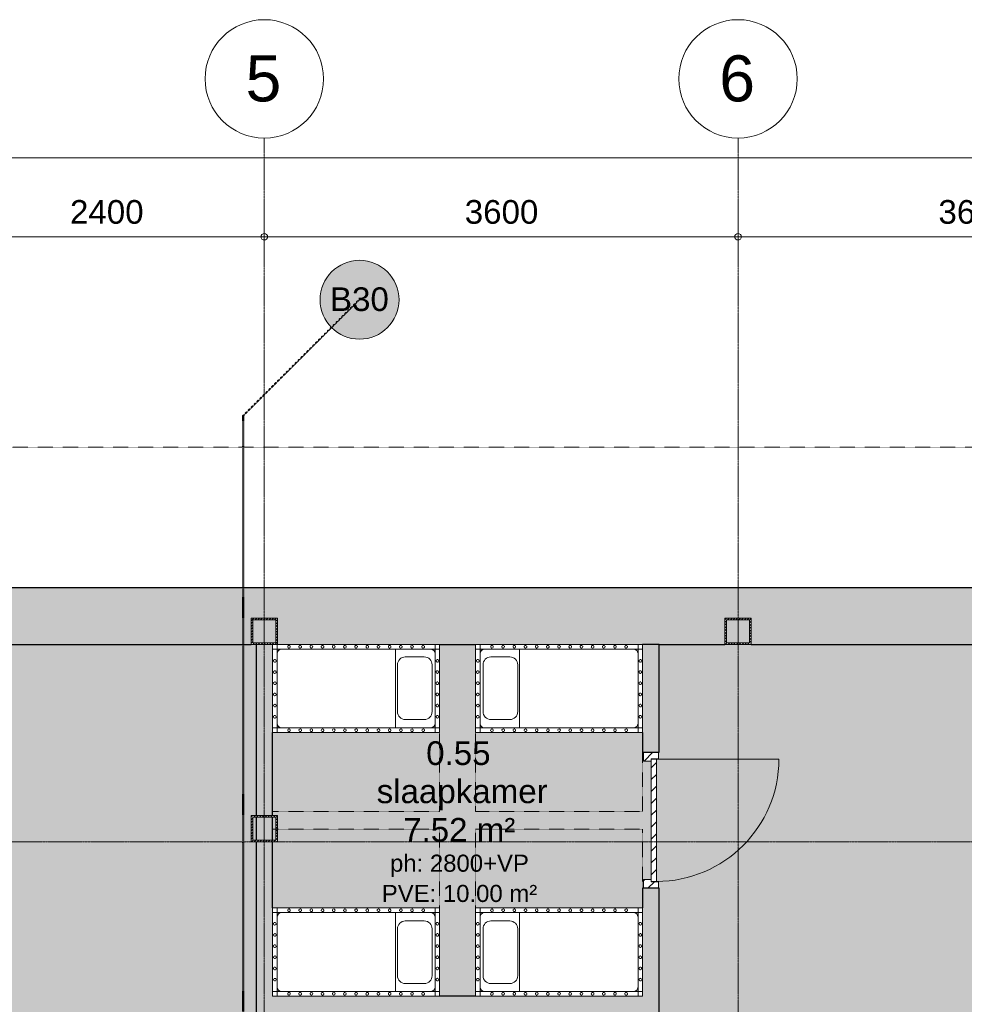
# Model space of a CAD drawing. Header units: millimetres. Extents: x -2730 to 112454, y 3237 to 48799.
# Tile 176 of 241: x 24641 to 31819, y 35464 to 42950. Entities that reach past the tile are written whole.
import ezdxf

# ---------------------------------------------------------------- set-up
doc = ezdxf.new("R2010")
doc.units = ezdxf.units.MM
for name, pattern in [('Dash', [6.35, 3.175, -3.175]), ('Hidden', [7.14375, 4.7625, -2.38125]), ('THO_brandwerende scheiding 30 min', [1.9, 0.7, -1.2]), ('THO_hhidden', [2.5, 1.5, -1]), ('THO_stramienlijn', [20, 17, -1.5, 0, -1.5])]:
    doc.linetypes.add(name, pattern=pattern)
for name, color, linetype, lineweight in [('A-ANNO-DIMS', 7, 'Continuous', 13), ('A-ANNO-DIMS-100', 7, 'Continuous', 13), ('A-ANNO-NOTE', 7, 'Continuous', 18), ('A-AREA-IDEN', 7, 'Continuous', 13), ('A-AREA-PATT', 7, 'Continuous', 13), ('A-DETL-GENF', 7, 'Continuous', 13), ('A-DETL-GENF-HDLN', 7, 'THO_hhidden', 13), ('A-DOOR', 7, 'Continuous', 13), ('A-GENM', 7, 'Continuous', 13), ('A-WALL', 7, 'Continuous', 25), ('A-WALL-PATT', 7, 'Continuous', 25), ('I-WALL', 7, 'Continuous', 18), ('S-COLS', 7, 'Continuous', 13), ('S-GRID', 7, 'Continuous', 13), ('S-GRID-IDEN', 7, 'Continuous', 13)]:
    doc.layers.add(name, color=color, linetype=linetype, lineweight=lineweight)
doc.layers.add('A-DETL', color=7, linetype='Continuous', lineweight=13, true_color=0x00a600)
doc.styles.add('Arial_1', font='arial.ttf', dxfattribs={"height": 350})
doc.styles.add('Arial_2', font='arial.ttf', dxfattribs={"height": 180})
doc.styles.add('Arial_3', font='arial.ttf', dxfattribs={"height": 130})
doc.styles.add('Arial_5', font='arial.ttf', dxfattribs={"height": 1.8})
doc.dimstyles.new('THO_18_-_transparant', dxfattribs={"dimscale": 304.8, "dimtxt": 0.602515, "dimasz": 0.164042, "dimexe": 0.328084, "dimexo": 0.0625, "dimgap": 0.147638, "dimtad": 1, "dimdec": 3, "dimlfac": 304.8, "dimrnd": 0.001, "dimdsep": 46, "dimtxsty": 'Arial_2', "dimblk1": 'DOTBLANK', "dimblk2": 'DOTBLANK', "dimsah": 1, "dimcen": 0.09, "dimdle": 0.164042, "dimazin": 0, "dimtfac": 1, "dimtdec": 4, "dimtix": 1, "dimtmove": 0, "dimatfit": 3, "dimfxl": 0.001076, "dimfxlon": 1, "dimtvp": 1, "dimtolj": 1, "dimtzin": 0, "dimarcsym": 2})
doc.dimstyles.new('THO_18_-_transparant_1', dxfattribs={"dimscale": 304.8, "dimtxt": 0.602515, "dimasz": 0.164042, "dimexe": 0.328084, "dimexo": 0.0625, "dimgap": 0.147638, "dimtad": 1, "dimdec": 3, "dimlfac": 304.8, "dimrnd": 0.001, "dimdsep": 46, "dimtxsty": 'Arial_2', "dimblk1": 'DOTBLANK', "dimblk2": 'DOTBLANK', "dimsah": 1, "dimcen": 0.09, "dimdle": 0.164042, "dimazin": 0, "dimtfac": 1, "dimtdec": 4, "dimtix": 1, "dimtmove": 2, "dimatfit": 3, "dimfxl": 0.001076, "dimfxlon": 1, "dimtvp": 1, "dimtolj": 1, "dimtzin": 0, "dimarcsym": 2})
pattern_1 = [(135, (36863.125, -29494.136), (-45.25483, -45.25483), [])]

# ---------------------------------------------------------------- blocks, each defined once
blk = doc.blocks.new('NLRS_28_SCO_UN_koker_gen_bcb - K200_200_12_5-V79-00 begane grond _plotview_')
at = {"layer": 'S-COLS'}
h = blk.add_hatch(dxfattribs=at)
h.set_pattern_fill('FP_91', color=256, style=0, pattern_type=2)
h.set_pattern_definition([(45, (-30099.636, -38300), (-21.213203, 21.213203), []), (45, (-30099.636, -38279), (-21.213203, 21.213203), [])])
h.paths.add_polyline_path([(-100, -100), (100, -100), (100, 100), (-100, 100)])
h.paths.add_polyline_path([(87.5, -87.5), (-87.5, -87.5), (-87.5, 87.5), (87.5, 87.5)])
at = {"layer": 'S-COLS', "lineweight": 18}
for p, q in [((100, 100), (-100, 100)), ((-100, 100), (-100, -100)), ((-87.5, -87.5), (-87.5, 87.5)), ((-87.5, 87.5), (87.5, 87.5)), ((87.5, 87.5), (87.5, -87.5)), ((100, -100), (100, 100)), ((-100, -100), (100, -100)), ((87.5, -87.5), (-87.5, -87.5))]:
    blk.add_line(p, q, dxfattribs=at)
blk = doc.blocks.new('NLRS_28_SCO_UN_koker_gen_bcb - K200_200_12_5-V95-00 begane grond _plotview_')
at = {"layer": 'S-COLS'}
h = blk.add_hatch(dxfattribs=at)
h.set_pattern_fill('FP_107', color=256, style=0, pattern_type=2)
h.set_pattern_definition([(45, (-26499.636, -38300), (-21.213203, 21.213203), []), (45, (-26499.636, -38279), (-21.213203, 21.213203), [])])
h.paths.add_polyline_path([(-100, -100), (100, -100), (100, 100), (-100, 100)])
h.paths.add_polyline_path([(-87.5, -87.5), (-87.5, 87.5), (87.5, 87.5), (87.5, -87.5), (62.5, -87.5)])
at = {"layer": 'S-COLS', "lineweight": 18}
for p, q in [((100, 100), (-100, 100)), ((-100, 100), (-100, -100)), ((-87.5, -87.5), (-87.5, 87.5)), ((-87.5, 87.5), (87.5, 87.5)), ((87.5, 87.5), (87.5, -87.5)), ((100, -100), (100, 100)), ((-100, -100), (62.5, -100)), ((87.5, -87.5), (-87.5, -87.5))]:
    blk.add_line(p, q, dxfattribs=at)
blk = doc.blocks.new('NLRS_32_DO_WPB_binnen deurkozijn hout_gen_tho - enkele deur_ rechtsdraaiend-V130-00 begane grond _plotview_')
at = {"layer": 'A-DOOR'}
h = blk.add_hatch(dxfattribs=at)
h.set_pattern_fill('FP_141', color=256, style=0, pattern_type=2)
h.set_pattern_definition(pattern_1)
h.paths.add_polyline_path([(-450, -54), (-467, -54), (-467, 0), (-517, 0), (-517, -114), (-450, -114)])
at = {"layer": 'A-GENM'}
h = blk.add_hatch(dxfattribs=at)
h.set_pattern_fill('FP_141', color=256, style=0, pattern_type=2)
h.set_pattern_definition(pattern_1)
h.paths.add_polyline_path([(517, 0), (467, 0), (467, -54), (450, -54), (450, -114), (517, -114)])
at = {"layer": 'A-DOOR'}
for p, q in [((-467, 0), (-517, 0)), ((-467, -54), (-467, 0)), ((467, -54), (467, 0)), ((467, 0), (517, 0)), ((-465, -54), (-467, -54)), ((-450, -114), (-450, -54)), ((450, -114), (450, -54)), ((465, -54), (467, -54)), ((-517, -114), (-450, -114)), ((517, -114), (450, -114))]:
    blk.add_line(p, q, dxfattribs=at)
blk = doc.blocks.new('NLRS_32_DO_UN_deur_gen_tho - dichte deur_ rechtsdraaiend-V131-00 begane grond _plotview_')
at = {"layer": 'A-GENM'}
h = blk.add_hatch(dxfattribs=at)
h.set_pattern_fill('FP_142', color=256, style=0, pattern_type=2)
h.set_pattern_definition([(135, (36863.125, -29480.136), (-45.25483, -45.25483), [])])
h.paths.add_polyline_path([(465, 0), (-465, 0), (-465, -40), (465, -40)])
at = {"layer": 'A-DETL-GENF'}
for p, q in [((-465, 0), (-465, 930)), ((-465, 0), (465, 0)), ((-465, -40), (-465, 0)), ((-465, -40), (465, -40)), ((465, -40), (465, 0))]:
    blk.add_line(p, q, dxfattribs=at)
blk.add_arc((-465, 0), 930, 360, 90, dxfattribs=at)
at = {"layer": 'A-GENM', "lineweight": 18}
for p, q in [((465, 0), (-465, 0)), ((-465, 0), (-465, -40)), ((465, -40), (465, 0)), ((-465, -40), (465, -40))]:
    blk.add_line(p, q, dxfattribs=at)
blk = doc.blocks.new('NLRS_28_SCO_UN_koker_gen_bcb - K200_200_12_5-V285-00 begane grond _plotview_')
at = {"layer": 'S-COLS'}
h = blk.add_hatch(dxfattribs=at)
h.set_pattern_fill('FP_244', color=256, style=0, pattern_type=2)
h.set_pattern_definition([(225, (26499.636, 36800), (21.213203, -21.213203), []), (225, (26499.636, 36779), (21.213203, -21.213203), [])])
h.paths.add_polyline_path([(-100, 100), (-100, -100), (100, -100), (100, 100)])
h.paths.add_polyline_path([(-87.5, 87.5), (87.5, 87.5), (87.5, -87.5), (-87.5, -87.5)])
at = {"layer": 'S-COLS', "lineweight": 18}
for p, q in [((100, 100), (-100, 100)), ((-100, 100), (-100, -100)), ((-87.5, -87.5), (-87.5, 87.5)), ((-87.5, 87.5), (87.5, 87.5)), ((87.5, 87.5), (87.5, -87.5)), ((100, -100), (100, 100)), ((-100, -100), (100, -100)), ((87.5, -87.5), (-87.5, -87.5))]:
    blk.add_line(p, q, dxfattribs=at)
blk = doc.blocks.new('NLRS_82_DI_UN_kinderbed vrijstaand bovenaanzicht 1op5 gy0ygjtz_gen_bcb - kinderbed vrijstaand-1930955-00 begane grond _plotview_')
at = {"layer": 'A-DETL', "color": 7}
for p, q in [((-335, 300), (-1200, 300)), ((-335, 300), (-335, -300)), ((-70, 300), (-335, 300)), ((-1235, 265), (-1235, -265)), ((-35, -265), (-35, 265)), ((-1200, -300), (-335, -300)), ((-335, -300), (-70, -300)), ((-35, -335), (0, -335)), ((0, -335), (0, -300))]:
    blk.add_line(p, q, dxfattribs=at)
for centre, start, end in [((-1200, 265), 90, 180), ((-70, 265), 360, 90), ((-1200, -265), 180, 270), ((-70, -265), 270, 360)]:
    blk.add_arc(centre, 35, start, end, dxfattribs=at)
at = {"layer": 'A-DETL-GENF'}
for p, q in [((-1270, 335), (-1270, 300)), ((-1235, 335), (-1270, 335)), ((-1270, 300), (-1270, -300)), ((-1235, 300), (-1270, 300)), ((-35, 335), (-1235, 335)), ((-1235, 335), (-1235, 300)), ((-1235, 265), (-1235, 300)), ((-1235, 300), (-1200, 300)), ((-70, 300), (-35, 300)), ((0, 335), (-35, 335)), ((-35, 300), (-35, 335)), ((-35, 300), (-35, 265)), ((0, 300), (-35, 300)), ((0, 300), (0, 335)), ((0, -300), (0, 300)), ((-117, 236), (-261, 236)), ((-321, 176), (-321, -180)), ((-57, -180), (-57, 176)), ((-1235, -300), (-1235, -265)), ((-261, -240), (-117, -240)), ((-35, -265), (-35, -300)), ((-1270, -300), (-1270, -335)), ((-1270, -300), (-1235, -300)), ((-1270, -335), (-1235, -335)), ((-1200, -300), (-1235, -300)), ((-1235, -300), (-1235, -335)), ((-1235, -335), (-35, -335)), ((-35, -300), (-70, -300)), ((-35, -335), (-35, -300)), ((-35, -300), (0, -300))]:
    blk.add_line(p, q, dxfattribs=at)
at = {"layer": 'A-DETL-GENF', "linetype": 'Dash'}
for centre, start, end in [((-1145, 317.5), 0, 180), ((-1145, 317.5), 180, 360), ((-1060, 317.5), 360, 180), ((-1060, 317.5), 180, 360), ((-975, 317.5), 360, 180), ((-975, 317.5), 180, 360), ((-890, 317.5), 0, 180), ((-890, 317.5), 180, 360), ((-805, 317.5), 360, 180), ((-805, 317.5), 180, 360), ((-720, 317.5), 0, 180), ((-720, 317.5), 180, 360), ((-635, 317.5), 360, 180), ((-635, 317.5), 180, 360), ((-550, 317.5), 0, 180), ((-550, 317.5), 180, 360), ((-465, 317.5), 0, 180), ((-465, 317.5), 180, 360), ((-380, 317.5), 360, 180), ((-380, 317.5), 180, 360), ((-295, 317.5), 0, 180), ((-295, 317.5), 180, 360), ((-210, 317.5), 360, 180), ((-210, 317.5), 180, 360), ((-125, 317.5), 360, 180), ((-125, 317.5), 180, 360), ((-1252.5, 215), 360, 180), ((-17.5, 215), 360, 180), ((-1252.5, 215), 180, 360), ((-17.5, 215), 180, 360), ((-1252.5, 130), 360, 180), ((-1252.5, 130), 180, 360), ((-17.5, 130), 360, 180), ((-17.5, 130), 180, 360), ((-1252.5, 45), 360, 180), ((-1252.5, 45), 180, 360), ((-17.5, 45), 360, 180), ((-17.5, 45), 180, 360), ((-1252.5, -40), 360, 180), ((-1252.5, -40), 180, 360), ((-17.5, -40), 360, 180), ((-17.5, -40), 180, 360), ((-1252.5, -125), 360, 180), ((-1252.5, -125), 180, 360), ((-17.5, -125), 360, 180), ((-17.5, -125), 180, 360), ((-1252.5, -210), 360, 180), ((-1252.5, -210), 180, 360), ((-17.5, -210), 360, 180), ((-17.5, -210), 180, 360), ((-1145, -317.5), 0, 180), ((-1145, -317.5), 180, 360), ((-1060, -317.5), 360, 180), ((-1060, -317.5), 180, 360), ((-975, -317.5), 360, 180), ((-975, -317.5), 180, 360), ((-890, -317.5), 0, 180), ((-890, -317.5), 180, 360), ((-805, -317.5), 360, 180), ((-805, -317.5), 180, 360), ((-720, -317.5), 0, 180), ((-720, -317.5), 180, 360), ((-635, -317.5), 360, 180), ((-635, -317.5), 180, 360), ((-550, -317.5), 0, 180), ((-550, -317.5), 180, 360), ((-465, -317.5), 0, 180), ((-465, -317.5), 180, 360), ((-380, -317.5), 0, 180), ((-380, -317.5), 180, 360), ((-295, -317.5), 0, 180), ((-295, -317.5), 180, 360), ((-210, -317.5), 0, 180), ((-210, -317.5), 180, 360), ((-125, -317.5), 0, 180), ((-125, -317.5), 180, 360)]:
    blk.add_arc(centre, 10, start, end, dxfattribs=at)
at = {"layer": 'A-DETL-GENF'}
for centre, start, end in [((-261, 176), 90, 180), ((-117, 176), 360, 90), ((-261, -180), 180, 270), ((-117, -180), 270, 360)]:
    blk.add_arc(centre, 60, start, end, dxfattribs=at)
at = {"layer": 'A-DETL-GENF-HDLN'}
for p, q in [((-1270, 335), (-1270, 935)), ((-1270, 935), (0, 935)), ((0, 935), (0, 335))]:
    blk.add_line(p, q, dxfattribs=at)
blk = doc.blocks.new('NLRS_82_DI_UN_kinderbed vrijstaand bovenaanzicht 1op5 gy0ygjtz_gen_bcb - kinderbed vrijstaand-1931472-00 begane grond _plotview_')
at = {"layer": 'A-DETL', "color": 7}
for p, q in [((-335, 300), (-1200, 300)), ((-70, 300), (-335, 300)), ((-335, 300), (-335, -300)), ((0, 335), (-35, 335)), ((0, 300), (0, 335)), ((-1235, 265), (-1235, -265)), ((-35, -265), (-35, 265)), ((-1200, -300), (-335, -300)), ((-335, -300), (-70, -300))]:
    blk.add_line(p, q, dxfattribs=at)
for centre, start, end in [((-1200, 265), 90, 180), ((-70, 265), 0, 90), ((-1200, -265), 180, 270), ((-70, -265), 270, 0)]:
    blk.add_arc(centre, 35, start, end, dxfattribs=at)
at = {"layer": 'A-DETL-GENF'}
for p, q in [((-1235, 335), (-1270, 335)), ((-1270, 335), (-1270, 300)), ((-1235, 300), (-1270, 300)), ((-1270, 300), (-1270, -300)), ((-35, 335), (-1235, 335)), ((-1235, 335), (-1235, 300)), ((-1235, 265), (-1235, 300)), ((-1235, 300), (-1200, 300)), ((-70, 300), (-35, 300)), ((-35, 300), (-35, 335)), ((0, 300), (-35, 300)), ((-35, 300), (-35, 265)), ((0, -300), (0, 300)), ((-117, 240), (-261, 240)), ((-321, 180), (-321, -176)), ((-57, -176), (-57, 180)), ((-1235, -300), (-1235, -265)), ((-261, -236), (-117, -236)), ((-35, -265), (-35, -300)), ((-1270, -300), (-1270, -335)), ((-1270, -300), (-1235, -300)), ((-1270, -335), (-1235, -335)), ((-1200, -300), (-1235, -300)), ((-1235, -300), (-1235, -335)), ((-1235, -335), (-35, -335)), ((-35, -300), (-70, -300)), ((-35, -335), (-35, -300)), ((-35, -300), (0, -300)), ((-35, -335), (0, -335)), ((0, -335), (0, -300))]:
    blk.add_line(p, q, dxfattribs=at)
at = {"layer": 'A-DETL-GENF', "linetype": 'Dash'}
for centre, start, end in [((-1145, 317.5), 0, 180), ((-1145, 317.5), 180, 360), ((-1060, 317.5), 0, 180), ((-1060, 317.5), 180, 0), ((-975, 317.5), 0, 180), ((-975, 317.5), 180, 0), ((-890, 317.5), 0, 180), ((-890, 317.5), 180, 360), ((-805, 317.5), 0, 180), ((-805, 317.5), 180, 0), ((-720, 317.5), 0, 180), ((-720, 317.5), 180, 360), ((-635, 317.5), 0, 180), ((-635, 317.5), 180, 0), ((-550, 317.5), 0, 180), ((-550, 317.5), 180, 360), ((-465, 317.5), 0, 180), ((-465, 317.5), 180, 360), ((-380, 317.5), 0, 180), ((-380, 317.5), 180, 0), ((-295, 317.5), 0, 180), ((-295, 317.5), 180, 360), ((-210, 317.5), 0, 180), ((-210, 317.5), 180, 0), ((-125, 317.5), 0, 180), ((-125, 317.5), 180, 360), ((-1252.5, 210), 0, 180), ((-1252.5, 210), 180, 0), ((-17.5, 210), 0, 180), ((-17.5, 210), 180, 0), ((-1252.5, 125), 0, 180), ((-1252.5, 125), 180, 0), ((-17.5, 125), 0, 180), ((-17.5, 125), 180, 0), ((-1252.5, 40), 0, 180), ((-1252.5, 40), 180, 0), ((-17.5, 40), 0, 180), ((-17.5, 40), 180, 0), ((-1252.5, -45), 0, 180), ((-1252.5, -45), 180, 0), ((-17.5, -45), 0, 180), ((-17.5, -45), 180, 0), ((-1252.5, -130), 0, 180), ((-1252.5, -130), 180, 0), ((-17.5, -130), 0, 180), ((-17.5, -130), 180, 0), ((-1252.5, -215), 0, 180), ((-1252.5, -215), 180, 0), ((-17.5, -215), 0, 180), ((-17.5, -215), 180, 0), ((-1145, -317.5), 0, 180), ((-1145, -317.5), 180, 360), ((-1060, -317.5), 0, 180), ((-1060, -317.5), 180, 0), ((-975, -317.5), 0, 180), ((-975, -317.5), 180, 0), ((-890, -317.5), 0, 180), ((-890, -317.5), 180, 360), ((-805, -317.5), 0, 180), ((-805, -317.5), 180, 0), ((-720, -317.5), 0, 180), ((-720, -317.5), 180, 360), ((-635, -317.5), 0, 180), ((-635, -317.5), 180, 0), ((-550, -317.5), 0, 180), ((-550, -317.5), 180, 0), ((-465, -317.5), 0, 180), ((-465, -317.5), 180, 0), ((-380, -317.5), 0, 180), ((-380, -317.5), 180, 0), ((-295, -317.5), 0, 180), ((-295, -317.5), 180, 0), ((-210, -317.5), 0, 180), ((-210, -317.5), 180, 0), ((-125, -317.5), 0, 180), ((-125, -317.5), 180, 0)]:
    blk.add_arc(centre, 10, start, end, dxfattribs=at)
at = {"layer": 'A-DETL-GENF'}
for centre, start, end in [((-261, 180), 90, 180), ((-117, 180), 0, 90), ((-261, -176), 180, 270), ((-117, -176), 270, 0)]:
    blk.add_arc(centre, 60, start, end, dxfattribs=at)
at = {"layer": 'A-DETL-GENF-HDLN'}
for p, q in [((-1270, -335), (-1270, -935)), ((0, -935), (0, -335)), ((-1270, -935), (0, -935))]:
    blk.add_line(p, q, dxfattribs=at)
blk = doc.blocks.new('Grid - Stramienbol 9_0mm-3500-00 begane grond _plotview_')
at = {"layer": 'S-GRID-IDEN'}
blk.add_circle((0, 0), 4.5, dxfattribs=at)
blk = doc.blocks.new('NLRS_00_AN_brandscheidingsbol _ tekst_gen_tho1 - B30 2-2127905-00 begane grond _plotview_')
at = {"layer": 'A-ANNO-NOTE', "lineweight": 13, "true_color": 0xff6464}
h = blk.add_hatch(color=11, dxfattribs=at)
edge = h.paths.add_edge_path()
edge.add_arc((0, -3), 3, 180, 360)
edge.add_arc((0, -3), 3, 0, 180)
at = {"layer": 'A-ANNO-NOTE'}
for start, end in [(360, 180), (180, 360)]:
    blk.add_arc((0, -3), 3, start, end, dxfattribs=at)
at = {"layer": 'A-ANNO-NOTE', "lineweight": 13, "insert": (-2.245, -2.058), "char_height": 1.8, "width": 5.37131, "attachment_point": 1, "style": 'Arial_5'}
blk.add_mtext('B30', dxfattribs=at)
blk.add_mtext('B30', dxfattribs=at)
blk.add_mtext('B30', dxfattribs=at)
blk.add_mtext('B30', dxfattribs=at)
blk = doc.blocks.new('DIMBLOCK34-00 begane grond _plotview_')
at = {"layer": 'A-ANNO-DIMS-100'}
for p, q in [((24099.6, 41300), (24099.6, 41400)), ((26499.6, 41300), (26499.6, 41400)), ((24099.6, 41300), (26499.6, 41300)), ((24099.6, 41300), (24099.6, 41200)), ((26499.6, 41300), (26499.6, 41200))]:
    blk.add_line(p, q, dxfattribs=at)
for centre in [(24099.6, 41300), (26499.6, 41300)]:
    blk.add_circle(centre, 25, dxfattribs=at)
at = {"layer": 'A-ANNO-DIMS-100', "color": 0, "insert": (25022.8, 41578.7), "char_height": 180, "width": 664.518, "attachment_point": 1, "line_spacing_factor": 0.941778, "style": 'Arial_2'}
blk.add_mtext('2400', dxfattribs=at)
blk = doc.blocks.new('_DotBlank')
at = {"color": 0, "linetype": 'ByBlock', "lineweight": -2}
blk.add_line((-0.5, 0), (-1, 0), dxfattribs=at)
blk.add_circle((0, 0), 0.5, dxfattribs=at)
blk = doc.blocks.new('DIMBLOCK35-00 begane grond _plotview_')
at = {"layer": 'A-ANNO-DIMS-100'}
for p, q in [((26499.6, 41300), (26499.6, 41400)), ((30099.6, 41300), (30099.6, 41400)), ((26499.6, 41300), (30099.6, 41300)), ((26499.6, 41300), (26499.6, 41200)), ((30099.6, 41300), (30099.6, 41200))]:
    blk.add_line(p, q, dxfattribs=at)
for centre in [(26499.6, 41300), (30099.6, 41300)]:
    blk.add_circle(centre, 25, dxfattribs=at)
at = {"layer": 'A-ANNO-DIMS-100', "color": 0, "insert": (28022.8, 41578.7), "char_height": 180, "width": 664.518, "attachment_point": 1, "line_spacing_factor": 0.941778, "style": 'Arial_2'}
blk.add_mtext('3600', dxfattribs=at)
blk = doc.blocks.new('DIMBLOCK36-00 begane grond _plotview_')
at = {"layer": 'A-ANNO-DIMS-100'}
for p, q in [((30099.6, 41300), (30099.6, 41400)), ((33699.6, 41300), (33699.6, 41400)), ((30099.6, 41300), (33699.6, 41300)), ((30099.6, 41300), (30099.6, 41200)), ((33699.6, 41300), (33699.6, 41200))]:
    blk.add_line(p, q, dxfattribs=at)
for centre in [(30099.6, 41300), (33699.6, 41300)]:
    blk.add_circle(centre, 25, dxfattribs=at)
at = {"layer": 'A-ANNO-DIMS-100', "color": 0, "insert": (31622.8, 41578.7), "char_height": 180, "width": 664.518, "attachment_point": 1, "line_spacing_factor": 0.941778, "style": 'Arial_2'}
blk.add_mtext('3600', dxfattribs=at)
blk = doc.blocks.new('DIMBLOCK49-00 begane grond _plotview_')
at = {"layer": 'A-ANNO-DIMS-100'}
for p, q in [((9999.6, 41900), (9999.6, 42000)), ((71799.6, 41900), (71799.6, 42000)), ((9949.6, 41900), (71849.6, 41900)), ((9999.6, 41900), (9999.6, 41800)), ((71799.6, 41900), (71799.6, 41800))]:
    blk.add_line(p, q, dxfattribs=at)
for centre in [(9999.6, 41900), (71799.6, 41900)]:
    blk.add_circle(centre, 25, dxfattribs=at)
at = {"layer": 'A-ANNO-DIMS-100', "color": 0, "insert": (41151.8, 42178.7), "char_height": 180, "width": 830.648, "attachment_point": 1, "line_spacing_factor": 0.941778, "style": 'Arial_2'}
blk.add_mtext('61800', dxfattribs=at)

msp = doc.modelspace()

# ---------------------------------------------------------------- hatches: boundary and pattern name
at = {"layer": 'A-AREA-PATT', "true_color": 0xf1dadb}
h = msp.add_hatch(color=254, dxfattribs=at)
h.paths.add_polyline_path([(24934.7023439, 30162.5), (26437.135701, 30162.5), (26437.135701, 32350.0001901), (26399.635701, 32350.0001901), (26399.635701, 32550.0001901), (26437.135701, 32550.0001901), (26437.135701, 34106.2499049), (26287.135701, 34106.2499049), (26287.135701, 33181.2499049), (26237.135701, 33181.2499049), (26237.135701, 35181.2499049), (26287.135701, 35181.2499049), (26287.135701, 34256.2499049), (26437.135701, 34256.2499049), (26437.135701, 36700), (26399.635701, 36700), (26399.635701, 36900), (26437.135701, 36900), (26437.135701, 38199.9997491), (24099.6698604, 38199.9997491), (23676.6643617, 38193.5029197), (23249.8199266, 38174.0167201), (22832.122566, 38142.480085), (22416.6997755, 38098.7048893), (22008.0076838, 38043.496994), (21606.2432204, 37977.3490581), (21196.0831584, 37897.2937906), (20829.3263382, 37815.4945886), (20429.4831755, 37713.9508339), (20032.7817929, 37600.7532105), (19612.2453028, 37466.4438817), (19250.1597353, 37339.7938515), (18864.9090054, 37192.255504), (18484.1393723, 37033.5098729), (18108.1780063, 36863.6902761), (18665.598143, 35689.7661949), (18699.473194, 35705.852209), (18785.2643866, 35525.1871286), (18751.3851697, 35509.0991363), (19107.3659096, 34759.4054393), (19649.3670853, 35016.7665193), (21193.5335655, 31764.759465), (20651.5323898, 31507.398385), (21265.0621271, 30215.3077594), (21299.179133, 30231.506903), (21331.9443978, 30162.5), (23999.6740145, 30162.5), (23999.6740145, 30200.0209407), (24199.6740145, 30200.0209407), (24199.6740145, 30162.5)])
h.paths.add_polyline_path([(24012.1740145, 30162.5), (24187.1740145, 30162.5), (24187.1740145, 30187.5209407), (24012.1740145, 30187.5209407)])
h.paths.add_polyline_path([(21318.1069155, 30162.5), (21293.2488116, 30214.8536364), (21270.4238162, 30204.0160682), (21290.1370948, 30162.5), (21311.7892465, 30162.5)])
h.paths.add_polyline_path([(26412.135701, 32362.5001901), (26437.135701, 32362.5001901), (26437.135701, 32537.5001901), (26412.135701, 32537.5001901)])
h.paths.add_polyline_path([(18746.0234805, 35520.3908274), (18768.6108696, 35531.1167466), (18693.543576, 35689.1986919), (18670.9598321, 35678.4745037), (18743.7460293, 35525.1871286)])
h.paths.add_polyline_path([(26437.135701, 36712.5), (26437.135701, 36887.5), (26412.135701, 36887.5), (26412.135701, 36712.5)])
at = {"layer": 'A-AREA-PATT', "true_color": 0xfaf3e6}
h = msp.add_hatch(color=7, dxfattribs=at)
h.paths.add_polyline_path([(27832.135701, 35526.2498099), (28104.635701, 35526.2498099), (28104.635701, 36196.2498099), (29374.635701, 36196.2498099), (29374.635701, 36346.1248099), (29380.135701, 36346.1248099), (29380.135701, 36413.1248099), (29437.135701, 36413.1248099), (29437.135701, 37313.1248099), (29380.135701, 37313.1248099), (29380.135701, 37380.1248099), (29374.635701, 37380.1248099), (29374.635701, 37529.9998099), (28104.635701, 37529.9998099), (28104.635701, 38199.9998099), (27832.135701, 38199.9998099), (27832.135701, 37529.9998099), (26562.135701, 37529.9998099), (26562.135701, 36900), (26599.635701, 36900), (26599.635701, 36700), (26562.135701, 36700), (26562.135701, 36196.2498099), (27832.135701, 36196.2498099), (27832.135701, 35561.2498099)])
h.paths.add_polyline_path([(29322.135701, 35561.2498099), (29339.635701, 35561.2498099), (29339.635701, 35596.2498099), (29338.4431049, 35587.1911433), (29334.9465901, 35578.7498099), (29329.3844383, 35571.5010726), (29322.135701, 35565.9389208), (29313.6943676, 35562.442406), (29304.635701, 35561.2498099), (29313.6943676, 35561.2498099)])
h.paths.add_polyline_path([(28140.8282971, 35561.2498099), (28174.635701, 35561.2498099), (28165.5770344, 35562.442406), (28157.135701, 35565.9389208), (28149.8869637, 35571.5010726), (28144.3248119, 35578.7498099), (28140.8282971, 35587.1911433), (28139.635701, 35588.3837394), (28139.635701, 35561.2498099)])
h.paths.add_polyline_path([(27762.135701, 35561.2498099), (27797.135701, 35561.2498099), (27797.135701, 35596.2498099), (27795.9431049, 35587.1911433), (27792.4465901, 35578.7498099), (27786.8844383, 35571.5010726), (27779.635701, 35565.9389208), (27771.1943676, 35562.442406)])
h.paths.add_polyline_path([(26623.0770344, 35561.2498099), (26632.135701, 35561.2498099), (26623.0770344, 35562.442406), (26614.635701, 35565.9389208), (26607.3869637, 35571.5010726), (26601.8248119, 35578.7498099), (26598.3282971, 35587.1911433), (26597.135701, 35596.2498099), (26597.135701, 35561.2498099), (26614.635701, 35561.2498099)])
h.paths.add_polyline_path([(26597.135701, 36126.2498099), (26598.3282971, 36135.3084765), (26601.8248119, 36143.7498099), (26607.3869637, 36150.9985472), (26614.635701, 36156.560699), (26623.0770344, 36160.0572138), (26632.135701, 36161.2498099), (26597.135701, 36161.2498099), (26597.135701, 36143.7498099)])
h.paths.add_polyline_path([(27797.135701, 36126.2498099), (27797.135701, 36161.2498099), (27762.135701, 36161.2498099), (27771.1943676, 36160.0572138), (27779.635701, 36156.560699), (27786.8844383, 36150.9985472), (27792.4465901, 36143.7498099), (27795.9431049, 36135.3084765)])
h.paths.add_polyline_path([(29339.635701, 36126.2498099), (29339.635701, 36161.2498099), (29304.635701, 36161.2498099), (29313.6943676, 36160.0572138), (29322.135701, 36156.560699), (29329.3844383, 36150.9985472), (29334.9465901, 36143.7498099), (29338.4431049, 36135.3084765)])
h.paths.add_polyline_path([(28139.635701, 36126.2498099), (28140.8282971, 36135.3084765), (28144.3248119, 36143.7498099), (28149.8869637, 36150.9985472), (28157.135701, 36156.560699), (28165.5770344, 36160.0572138), (28174.635701, 36161.2498099), (28139.635701, 36161.2498099), (28139.635701, 36134.3933653)])
h.paths.add_polyline_path([(26562.135701, 36712.5), (26587.135701, 36712.5), (26587.135701, 36887.5), (26562.135701, 36887.5)])
h.paths.add_polyline_path([(29313.6943676, 37564.9998099), (29339.635701, 37564.9998099), (29339.635701, 37599.9998099), (29338.4431049, 37590.9411433), (29334.9465901, 37582.4998099), (29329.3844383, 37575.2510726), (29322.135701, 37569.6889208), (29313.6943676, 37566.192406), (29304.635701, 37564.9998099)])
h.paths.add_polyline_path([(26597.135701, 37564.9998099), (26632.135701, 37564.9998099), (26623.0770344, 37566.192406), (26614.635701, 37569.6889208), (26607.3869637, 37575.2510726), (26601.8248119, 37582.4998099), (26598.3282971, 37590.9411433), (26597.135701, 37599.9998099), (26597.135701, 37582.4998099)])
h.paths.add_polyline_path([(28165.5770344, 37564.9998099), (28174.635701, 37564.9998099), (28165.5770344, 37566.192406), (28157.135701, 37569.6889208), (28149.8869637, 37575.2510726), (28144.3248119, 37582.4998099), (28140.8282971, 37590.9411433), (28139.635701, 37599.9998099), (28139.635701, 37564.9998099), (28149.8869637, 37564.9998099)])
h.paths.add_polyline_path([(27792.4465901, 37564.9998099), (27797.135701, 37564.9998099), (27797.135701, 37599.9998099), (27795.9431049, 37590.9411433), (27792.4465901, 37582.4998099), (27786.8844383, 37575.2510726), (27779.635701, 37569.6889208), (27771.1943676, 37566.192406), (27762.135701, 37564.9998099), (27786.8844383, 37564.9998099)])
h.paths.add_polyline_path([(28139.635701, 38129.9998099), (28141.4628589, 38140.5904442), (28144.3248119, 38147.4998099), (28149.8869637, 38154.7485472), (28157.135701, 38160.310699), (28165.5770344, 38163.8072138), (28174.635701, 38164.9998099), (28139.635701, 38164.9998099), (28139.635701, 38137.8658804)])
h.paths.add_polyline_path([(26597.135701, 38129.9998099), (26599.635701, 38142.2148287), (26601.8248119, 38147.4998099), (26607.3869637, 38154.7485472), (26614.635701, 38160.310699), (26623.0770344, 38163.8072138), (26632.135701, 38164.9998099), (26597.135701, 38164.9998099), (26597.135701, 38136.1792948)])
h.paths.add_polyline_path([(29339.635701, 38129.9998099), (29339.635701, 38164.9998099), (29304.635701, 38164.9998099), (29313.6943676, 38163.8072138), (29322.135701, 38160.310699), (29329.3844383, 38154.7485472), (29334.9465901, 38147.4998099), (29338.4431049, 38139.0584765)])
h.paths.add_polyline_path([(27797.135701, 38129.9998099), (27797.135701, 38164.9998099), (27762.135701, 38164.9998099), (27771.1943676, 38163.8072138), (27779.635701, 38160.310699), (27786.8844383, 38154.7485472), (27792.4465901, 38147.4998099), (27795.9431049, 38139.0584765)])
h = msp.add_hatch(color=7, dxfattribs=at)
h.paths.add_polyline_path([(29499.635701, 30162.5), (34299.635701, 30162.5), (34299.635701, 30962.5), (34305.135701, 30962.5), (34305.135701, 31012.5), (34359.135701, 31012.5), (34359.135701, 31014.5), (34319.135701, 31014.5), (34319.135701, 31944.5), (34359.135701, 31944.5), (34359.135701, 31946.5), (34305.135701, 31946.5), (34305.135701, 31996.5), (34299.635701, 31996.5), (34299.635701, 32912.5), (33699.635701, 32912.5), (33699.635701, 35912.5), (33599.635701, 35912.5), (33599.635701, 36112.5), (33799.635701, 36112.5), (33799.635701, 35912.5), (34299.635701, 35912.5), (34299.635701, 36112.5), (37237.135701, 36112.5), (37237.135701, 36700.0001901), (37199.635701, 36700.0001901), (37199.635701, 36900.0001901), (37237.135701, 36900.0001901), (37237.135701, 38199.9998099), (29499.635701, 38199.9998099), (29499.635701, 37380.1248099), (29494.135701, 37380.1248099), (29494.135701, 37330.1248099), (29440.135701, 37330.1248099), (29440.135701, 37328.1248099), (29480.135701, 37328.1248099), (29480.135701, 36398.1248099), (29440.135701, 36398.1248099), (29440.135701, 36396.1248099), (29494.135701, 36396.1248099), (29494.135701, 36346.1248099), (29499.635701, 36346.1248099), (29499.635701, 34581.3748099), (29494.135701, 34581.3748099), (29494.135701, 34531.3748099), (29440.135701, 34531.3748099), (29440.135701, 34529.3748099), (29480.135701, 34529.3748099), (29480.135701, 33599.3748099), (29440.135701, 33599.3748099), (29440.135701, 33597.3748099), (29494.135701, 33597.3748099), (29494.135701, 33547.3748099), (29499.635701, 33547.3748099), (29499.635701, 30237.5)])
h.paths.add_polyline_path([(34359.135701, 31029.5), (34362.135701, 31029.5), (34362.135701, 31929.5), (34359.135701, 31929.5), (34359.135701, 31124.5)])
h.paths.add_polyline_path([(33799.635701, 32350.0001901), (33599.635701, 32350.0001901), (33599.635701, 32550.0001901), (33799.635701, 32550.0001901), (33799.635701, 32362.5001901)])
h.paths.add_polyline_path([(33787.135701, 32362.5001901), (33787.135701, 32537.5001901), (33612.135701, 32537.5001901), (33612.135701, 32362.5001901)])
h.paths.add_polyline_path([(29437.135701, 33614.3748099), (29440.135701, 33614.3748099), (29440.135701, 34514.3748099), (29437.135701, 34514.3748099), (29437.135701, 33720.6870195)])
h.paths.add_polyline_path([(33699.635701, 35925), (33787.135701, 35925), (33787.135701, 36100), (33612.135701, 36100), (33612.135701, 35925)])
h.paths.add_polyline_path([(29440.135701, 36413.1248099), (29440.135701, 37313.1248099), (29437.135701, 37313.1248099), (29437.135701, 36413.1248099)])
h.paths.add_polyline_path([(37212.135701, 36712.5001901), (37237.135701, 36712.5001901), (37237.135701, 36887.5001901), (37212.135701, 36887.5001901)])
at = {"layer": 'A-WALL-PATT', "lineweight": 18, "true_color": 0x808080}
h = msp.add_hatch(color=8, dxfattribs=at)
h.paths.add_polyline_path([(57599.635701, 38199.9998099), (57599.635701, 38399.9997491), (57699.6126196, 38399.9997491), (57699.6126196, 38629.9998099), (24099.6740145, 38629.9998099), (24099.6740145, 38399.9997491), (24199.6740145, 38399.9997491), (24199.6740145, 38199.9998099), (26399.635701, 38199.9998099), (26399.635701, 38399.9997491), (26599.635701, 38399.9997491), (26599.635701, 38199.9998099), (29999.635701, 38199.9998099), (29999.635701, 38399.9998099), (30199.635701, 38399.9998099), (30199.635701, 38199.9998099), (33599.635701, 38199.9998099), (33599.635701, 38399.9998099), (33799.635701, 38399.9998099), (33799.635701, 38199.9998099), (37199.635701, 38199.9998099), (37199.635701, 38399.9998099), (37399.635701, 38399.9998099), (37399.635701, 38199.9998099), (44399.635701, 38200.7926817), (44399.635701, 38399.9997491), (44599.635701, 38399.9997491), (44599.635701, 38199.9998099), (47999.635701, 38199.9998099), (47999.635701, 38399.9997491), (48199.635701, 38399.9997491), (48199.635701, 38199.9998099), (51599.635701, 38199.9998099), (51599.635701, 38399.9997491), (51799.635701, 38399.9997491), (51799.635701, 38199.9998099), (55199.635701, 38199.9998099), (55199.635701, 38399.9997491), (55399.635701, 38399.9997491), (55399.635701, 38199.9998099), (57534.7517208, 38199.9998099)])
h.paths.add_polyline_path([(57699.6126196, 38212.4997491), (57699.6126196, 38387.4997491), (57612.135701, 38387.4997491), (57612.135701, 38212.4997491)])
h.paths.add_polyline_path([(55212.135701, 38212.4997491), (55387.135701, 38212.4997491), (55387.135701, 38387.4997491), (55212.135701, 38387.4997491)])
h.paths.add_polyline_path([(51787.135701, 38212.4997491), (51787.135701, 38387.4997491), (51612.135701, 38387.4997491), (51612.135701, 38212.4997491)])
h.paths.add_polyline_path([(48187.135701, 38212.4997491), (48187.135701, 38387.4997491), (48012.135701, 38387.4997491), (48012.135701, 38212.4997491)])
h.paths.add_polyline_path([(44437.135701, 38212.4997491), (44587.135701, 38212.4997491), (44587.135701, 38387.4997491), (44412.135701, 38387.4997491), (44412.135701, 38212.4997491)])
h.paths.add_polyline_path([(26412.135701, 38212.4997491), (26587.135701, 38212.4997491), (26587.135701, 38387.4997491), (26412.135701, 38387.4997491), (26412.135701, 38226.1931108)])
h.paths.add_polyline_path([(24187.1740145, 38212.4997491), (24187.1740145, 38387.4997491), (24099.6740145, 38387.4997491), (24099.6740145, 38212.4997491)])
h.paths.add_polyline_path([(37362.135701, 38212.4998099), (37387.135701, 38212.4998099), (37387.135701, 38387.4998099), (37212.135701, 38387.4998099), (37212.135701, 38212.4998099), (37237.135701, 38212.4998099)])
h.paths.add_polyline_path([(33787.135701, 38212.4998099), (33787.135701, 38387.4998099), (33612.135701, 38387.4998099), (33612.135701, 38212.4998099)])
h.paths.add_polyline_path([(30012.135701, 38212.4998099), (30187.135701, 38212.4998099), (30187.135701, 38387.4998099), (30012.135701, 38387.4998099)])
at = {"layer": 'A-WALL-PATT', "lineweight": 18, "true_color": 0xafafaf}
h = msp.add_hatch(color=253, dxfattribs=at)
h.paths.add_polyline_path([(26562.135701, 30162.5), (26562.135701, 32350.0001901), (26437.135701, 32350.0001901), (26437.135701, 30162.5)])
h.paths.add_polyline_path([(26549.8406376, 32362.5001901), (26562.135701, 32362.5001901), (26562.135701, 32537.5001901), (26437.135701, 32537.5001901), (26437.135701, 32362.5001901), (26544.3481939, 32362.5001901)])
h.paths.add_polyline_path([(26562.135701, 32550.0001901), (26562.135701, 36700), (26437.135701, 36700), (26437.135701, 32550.0001901), (26559.4461711, 32550.0001901)])
h.paths.add_polyline_path([(26562.135701, 36712.5), (26562.135701, 36887.5), (26437.135701, 36887.5), (26437.135701, 36712.5), (26506.6775341, 36712.5)])
h.paths.add_polyline_path([(26497.9117557, 36900), (26562.135701, 36900), (26562.135701, 38199.9997491), (26437.1357038, 38199.9997491), (26437.135701, 36900), (26495.1973272, 36900)])
h = msp.add_hatch(color=253, dxfattribs=at)
h.paths.add_polyline_path([(29499.635701, 30037.5), (29499.635701, 33547.3748099), (29374.635701, 33547.3748099), (29374.635701, 30037.5)])
h.paths.add_polyline_path([(29374.635701, 34581.3748099), (29499.635701, 34581.3748099), (29499.635701, 36346.1248099), (29374.635701, 36346.1248099), (29374.635701, 34731.2498099)])
h.paths.add_polyline_path([(29499.635701, 37380.1248099), (29499.635701, 38199.9998099), (29374.635701, 38199.9998099), (29374.635701, 37380.1248099)])
msp.add_hatch(color=253, dxfattribs=at).paths.add_polyline_path([(28926.5451248, 35401.2498099), (29374.635701, 35401.2498099), (29374.635701, 35526.2498099), (26562.135701, 35526.2498099), (26562.135701, 35401.2498099), (28261.2379946, 35401.2498099)])

# ---------------------------------------------------------------- linework, layer by layer
at = {"layer": 'A-DETL', "color": 1, "linetype": 'THO_brandwerende scheiding 30 min', "lineweight": 50, "true_color": 0xff0000}
for p, q in [((27223.1638384, 40823.5279473), (26339.635701, 39939.9998099)), ((26339.635701, 39939.9998099), (26339.635701, 32804.9998099))]:
    msp.add_line(p, q, dxfattribs=at)
at = {"layer": 'A-DETL', "color": 7, "linetype": 'THO_hhidden'}
msp.add_line((24099.633136, 39699.9998099), (57691.8363459, 39699.9998099), dxfattribs=at)
at = {"layer": 'A-WALL'}
msp.add_line((29499.635701, 38199.9998099), (29374.635701, 38199.9998099), dxfattribs=at)
at = {"layer": 'I-WALL', "lineweight": 25}
for p, q in [((57699.6126196, 38629.9998099), (24099.6740145, 38629.9998099)), ((24199.6740145, 38199.9998099), (26399.635701, 38199.9998099)), ((26437.135701, 38199.9997491), (26437.135701, 36900)), ((27832.135701, 38199.9998099), (28104.635701, 38199.9998099)), ((29499.635701, 38199.9998099), (29999.635701, 38199.9998099)), ((29499.635701, 37380.1248099), (29499.635701, 38199.9998099)), ((30199.635701, 38199.9998099), (33599.635701, 38199.9998099)), ((26562.135701, 36900), (26562.135701, 37529.9998099)), ((29374.635701, 37529.9998099), (29374.635701, 37380.1248099)), ((29374.635701, 37380.1248099), (29499.635701, 37380.1248099)), ((26437.135701, 36887.5), (26437.135701, 36712.5)), ((26562.135701, 36712.5), (26562.135701, 36887.5)), ((26437.135701, 36700), (26437.135701, 32550.0001901)), ((26562.135701, 36196.2498099), (26562.135701, 36700)), ((29499.635701, 36346.1248099), (29374.635701, 36346.1248099)), ((29374.635701, 36346.1248099), (29374.635701, 36196.2498099)), ((29499.635701, 34581.3748099), (29499.635701, 36346.1248099)), ((28104.635701, 35526.2498099), (27832.135701, 35526.2498099))]:
    msp.add_line(p, q, dxfattribs=at)
at = {"layer": 'S-GRID', "color": 5, "linetype": 'THO_stramienlijn', "true_color": 0x0000ff}
for p, q in [((26499.635701, 4950), (26499.635701, 42050)), ((30099.635701, 4950), (30099.635701, 42050)), ((-1495.3111013, 38199.9998099), (83030.4054534, 38199.9998099)), ((-1495.3111013, 36700), (83030.4054534, 36700))]:
    msp.add_line(p, q, dxfattribs=at)

# ---------------------------------------------------------------- block references
at = {"layer": 'A-ANNO-NOTE', "lineweight": 13, "xscale": 100, "yscale": 100, "zscale": 100}
msp.add_blockref('NLRS_00_AN_brandscheidingsbol _ tekst_gen_tho1 - B30 2-2127905-00 begane grond _plotview_', (27223.1638384, 41120.8114692), dxfattribs=at)
at = {"layer": 'A-DETL-GENF', "rotation": 270}
msp.add_blockref('NLRS_32_DO_UN_deur_gen_tho - dichte deur_ rechtsdraaiend-V131-00 begane grond _plotview_', (29480.135701, 36863.1248099), dxfattribs=at)
at = {"layer": 'A-DETL-GENF-HDLN'}
for name, p in [('NLRS_82_DI_UN_kinderbed vrijstaand bovenaanzicht 1op5 gy0ygjtz_gen_bcb - kinderbed vrijstaand-1931472-00 begane grond _plotview_', (27832.135701, 37864.9998099)), ('NLRS_82_DI_UN_kinderbed vrijstaand bovenaanzicht 1op5 gy0ygjtz_gen_bcb - kinderbed vrijstaand-1930955-00 begane grond _plotview_', (27832.135701, 35861.2498099))]:
    msp.add_blockref(name, p, dxfattribs=at)
at = {"layer": 'A-DETL-GENF-HDLN', "rotation": 180}
for name, p in [('NLRS_82_DI_UN_kinderbed vrijstaand bovenaanzicht 1op5 gy0ygjtz_gen_bcb - kinderbed vrijstaand-1930955-00 begane grond _plotview_', (28104.635701, 37864.9998099)), ('NLRS_82_DI_UN_kinderbed vrijstaand bovenaanzicht 1op5 gy0ygjtz_gen_bcb - kinderbed vrijstaand-1931472-00 begane grond _plotview_', (28104.635701, 35861.2498099))]:
    msp.add_blockref(name, p, dxfattribs=at)
at = {"layer": 'A-DOOR', "rotation": 270}
msp.add_blockref('NLRS_32_DO_WPB_binnen deurkozijn hout_gen_tho - enkele deur_ rechtsdraaiend-V130-00 begane grond _plotview_', (29494.135701, 36863.1248099), dxfattribs=at)
at = {"layer": 'S-COLS', "linetype": 'Hidden'}
for name, p in [('NLRS_28_SCO_UN_koker_gen_bcb - K200_200_12_5-V95-00 begane grond _plotview_', (26499.635701, 38299.9997491)), ('NLRS_28_SCO_UN_koker_gen_bcb - K200_200_12_5-V79-00 begane grond _plotview_', (30099.635701, 38299.9998099))]:
    msp.add_blockref(name, p, dxfattribs=at)
at = {"layer": 'S-COLS', "linetype": 'Hidden', "rotation": 180}
msp.add_blockref('NLRS_28_SCO_UN_koker_gen_bcb - K200_200_12_5-V285-00 begane grond _plotview_', (26499.635701, 36800), dxfattribs=at)
at = {"layer": 'S-GRID-IDEN', "xscale": 99.99999999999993, "yscale": 99.99999999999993, "zscale": 99.99999999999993}
for p in [(26499.635701, 42500), (30099.635701, 42500)]:
    msp.add_blockref('Grid - Stramienbol 9_0mm-3500-00 begane grond _plotview_', p, dxfattribs=at)

# ---------------------------------------------------------------- texts
at = {"layer": 'A-AREA-IDEN', "attachment_point": 1}
for s, insert, char_height, width, style in [('0.55', (27729.6558564, 37463.242475), 180, 585.231875, 'Arial_2'), ('slaapkamer', (27353.7372491, 37173.1245442), 180, 1507.1725, 'Arial_2'), ('7.52 m²', (27554.6558564, 36880.3721777), 180, 1010.12625, 'Arial_2'), ('ph: 2800+VP', (27455.1558564, 36601.7240785), 130, 1250.6325, 'Arial_3'), ('PVE: 10.00 m²', (27392.6558564, 36371.7240785), 130, 1402.953125, 'Arial_3')]:
    msp.add_mtext(s, dxfattribs=dict(at, insert=insert, char_height=char_height, width=width, style=style))
at = {"layer": 'S-GRID-IDEN', "char_height": 350, "width": 336.70875, "attachment_point": 1, "style": 'Arial_1'}
for s, insert in [('5', (26357.0136315, 42678.7433988)), ('6', (29957.0136315, 42678.7433988))]:
    msp.add_mtext(s, dxfattribs=dict(at, insert=insert))

# ---------------------------------------------------------------- dimensions: what is measured, and where the dimension line sits
at = {"layer": 'A-ANNO-DIMS'}
dim = msp.add_linear_dim(base=(71799.6357010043, 41899.9998098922), p1=(9999.6357010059, 41999.9998098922), p2=(71799.6357010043, 41999.9998098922), dimstyle='THO_18_-_transparant_1', override={"dimpost": '<>', "dimfxl": 61800}, dxfattribs=at)
dim.commit()
dim.dimension.update_dxf_attribs({"geometry": 'DIMBLOCK49-00 begane grond _plotview_', "text_midpoint": (41567.1008644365, 42058.6811506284), "dimtype": 160})
for base, p1, p2, override, picture, middle in [((26499.6357010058, 41299.9999999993), (24099.6357010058, 41399.9999999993), (26499.6357010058, 41399.9999999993), {"dimpost": '<>', "dimfxl": 2400}, 'DIMBLOCK34-00 begane grond _plotview_', (25299.6357010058, 41436.9645298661)), ((30099.6357010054, 41299.9999999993), (26499.6357010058, 41399.9999999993), (30099.6357010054, 41399.9999999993), {"dimpost": '<>', "dimfxl": 3600}, 'DIMBLOCK35-00 begane grond _plotview_', (28299.6357010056, 41436.9031383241)), ((33699.6357010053, 41299.9999999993), (30099.6357010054, 41399.9999999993), (33699.6357010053, 41399.9999999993), {"dimpost": '<>', "dimfxl": 3600}, 'DIMBLOCK36-00 begane grond _plotview_', (31899.6357010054, 41436.9031383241))]:
    dim = msp.add_linear_dim(base=base, p1=p1, p2=p2, dimstyle='THO_18_-_transparant', override=override, dxfattribs=at)
    dim.commit()
    dim.dimension.update_dxf_attribs({"geometry": picture, "text_midpoint": middle})

doc.saveas('drawing.dxf')
